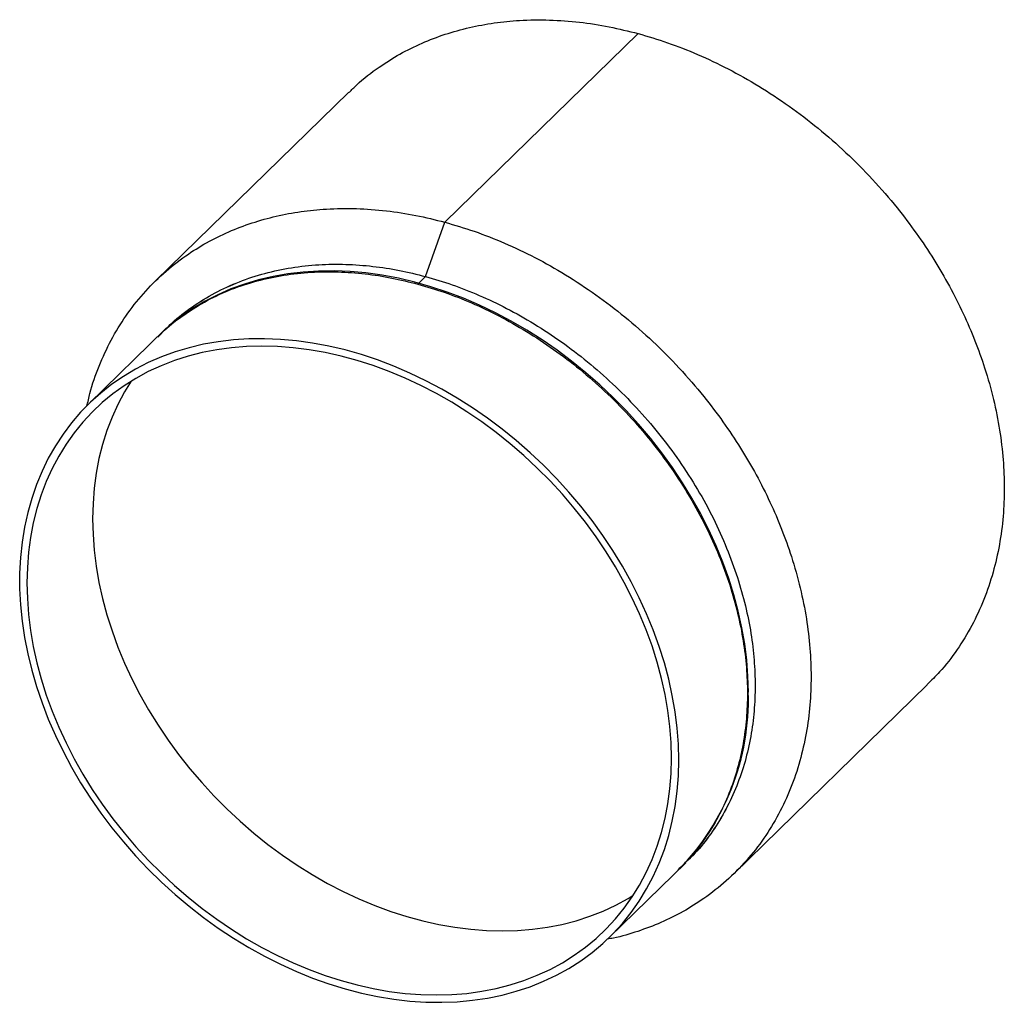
# Paper-space layout '_Trimétrica' of a CAD drawing. Header units: millimetres. Extents: x 64 to 183, y -424 to -305.
import ezdxf

# ---------------------------------------------------------------- set-up
doc = ezdxf.new("R2010")
doc.units = ezdxf.units.MM

psp = doc.layouts.new('_Trimétrica')

# ---------------------------------------------------------------- linework, layer by layer
at = {"color": 7, "linetype": 'Continuous', "lineweight": 25}
for p, q in [((115.19, -329.72), (138.53, -306.95)), ((103.6, -314.02), (80.27, -336.8)), ((112.86, -336.29), (115.19, -329.72)), ((112.86, -336.29), (111.93, -337.2)), ((81.43, -342.65), (72.21, -351.65)), ((150.12, -408.36), (173.45, -385.59)), ((135.07, -416.06), (144.29, -407.06))]:
    psp.add_line(p, q, dxfattribs=at)
at = {"color": 7, "linetype": 'Continuous', "lineweight": 25, "flags": 128}
for points in [[(151.84, -386.47), (151.79, -384.55), (151.65, -382.61), (151.4, -380.65), (151.06, -378.68), (150.63, -376.7), (150.1, -374.72), (149.48, -372.74), (148.76, -370.76), (147.96, -368.8), (147.07, -366.86), (146.09, -364.94), (145.03, -363.04), (143.89, -361.18), (142.67, -359.35), (141.38, -357.56), (140.01, -355.81), (138.57, -354.12), (137.08, -352.47), (135.51, -350.89), (133.9, -349.36), (132.22, -347.9), (130.5, -346.5), (128.74, -345.18), (126.93, -343.93), (125.09, -342.76), (123.21, -341.67), (121.31, -340.66), (119.38, -339.74), (117.44, -338.91), (115.48, -338.16), (113.52, -337.51), (111.55, -336.95), (109.58, -336.49), (107.62, -336.12), (105.67, -335.85), (103.74, -335.67), (101.82, -335.6), (99.93, -335.62), (98.07, -335.74), (96.24, -335.96), (94.46, -336.27), (92.71, -336.68), (91.02, -337.19), (89.37, -337.79), (87.78, -338.48), (86.25, -339.27), (84.78, -340.14), (83.38, -341.1), (82.05, -342.15), (82.04, -342.16)], [(143.44, -394.67), (143.39, -392.75), (143.25, -390.81), (143, -388.85), (142.66, -386.88), (142.23, -384.9), (141.7, -382.92), (141.08, -380.94), (140.36, -378.96), (139.56, -377), (138.67, -375.06), (137.69, -373.14), (136.63, -371.24), (135.49, -369.38), (134.27, -367.55), (132.97, -365.76), (131.61, -364.01), (130.17, -362.32), (128.67, -360.67), (127.11, -359.08), (125.5, -357.56), (123.82, -356.1), (122.1, -354.7), (120.34, -353.38), (118.53, -352.13), (116.69, -350.96), (114.81, -349.87), (112.91, -348.86), (110.98, -347.94), (109.04, -347.11), (107.08, -346.36), (105.12, -345.71), (103.15, -345.15), (101.18, -344.69), (99.22, -344.32), (97.27, -344.05), (95.33, -343.87), (93.42, -343.8), (91.53, -343.82), (89.67, -343.94), (87.84, -344.16), (86.06, -344.47), (84.31, -344.88), (82.62, -345.39), (80.97, -345.99), (79.38, -346.68), (77.85, -347.47), (76.38, -348.34), (74.98, -349.3), (73.65, -350.35), (72.39, -351.47), (71.21, -352.68), (70.11, -353.96), (69.09, -355.32), (68.16, -356.74), (67.31, -358.23), (66.55, -359.79), (65.88, -361.4), (65.31, -363.07), (64.82, -364.79), (64.44, -366.55), (64.15, -368.36), (63.95, -370.21), (63.85, -372.09), (63.85, -374), (63.95, -375.93), (64.15, -377.88), (64.44, -379.85), (64.82, -381.82), (65.31, -383.8), (65.88, -385.78), (66.55, -387.76), (67.31, -389.73), (68.16, -391.68), (69.09, -393.61), (70.11, -395.52), (71.21, -397.4), (72.39, -399.25), (73.65, -401.06), (74.98, -402.83), (76.38, -404.55), (77.85, -406.22), (79.38, -407.84), (80.97, -409.4), (82.62, -410.89), (84.31, -412.32), (86.06, -413.68), (87.84, -414.97), (89.67, -416.18), (91.53, -417.31), (93.42, -418.36), (95.33, -419.32), (97.27, -420.2), (99.22, -420.99), (101.18, -421.68), (103.15, -422.29), (105.12, -422.8), (107.08, -423.22), (109.04, -423.54), (110.98, -423.76), (112.91, -423.89), (114.81, -423.91), (116.69, -423.84), (118.53, -423.67), (120.34, -423.41), (122.1, -423.04), (123.82, -422.58), (125.5, -422.03), (127.11, -421.38), (128.67, -420.64), (130.17, -419.82), (131.61, -418.9), (132.97, -417.9), (134.27, -416.81), (135.49, -415.64), (136.63, -414.4), (137.69, -413.08), (138.67, -411.69), (139.56, -410.23), (140.36, -408.71), (141.08, -407.12), (141.7, -405.48), (142.23, -403.79), (142.66, -402.04), (143, -400.26), (143.25, -398.43), (143.39, -396.57), (143.44, -394.67)], [(142.56, -394.43), (142.51, -392.54), (142.36, -390.62), (142.12, -388.69), (141.78, -386.75), (141.35, -384.8), (140.83, -382.84), (140.21, -380.89), (139.5, -378.95), (138.7, -377.02), (137.82, -375.11), (136.85, -373.21), (135.79, -371.35), (134.66, -369.51), (133.45, -367.71), (132.17, -365.95), (130.81, -364.24), (129.39, -362.57), (127.9, -360.96), (126.36, -359.41), (124.75, -357.91), (123.1, -356.48), (121.39, -355.12), (119.65, -353.83), (117.86, -352.61), (116.04, -351.47), (114.18, -350.41), (112.3, -349.44), (110.4, -348.55), (108.48, -347.75), (106.55, -347.04), (104.61, -346.41), (102.67, -345.89), (100.73, -345.45), (98.8, -345.12), (96.88, -344.88), (94.98, -344.73), (93.1, -344.68), (91.25, -344.73), (89.42, -344.88), (87.64, -345.13), (85.89, -345.47), (84.18, -345.9), (82.53, -346.43), (80.93, -347.06), (79.38, -347.77), (77.89, -348.58), (76.47, -349.47), (75.12, -350.45), (73.83, -351.51), (72.62, -352.65), (71.49, -353.87), (70.44, -355.16), (69.47, -356.53), (68.58, -357.96), (67.78, -359.46), (67.07, -361.02), (66.46, -362.63), (65.93, -364.3), (65.5, -366.02), (65.16, -367.78), (64.92, -369.58), (64.78, -371.41), (64.73, -373.28), (64.78, -375.17), (64.92, -377.09), (65.16, -379.02), (65.5, -380.96), (65.93, -382.91), (66.46, -384.87), (67.07, -386.82), (67.78, -388.76), (68.58, -390.69), (69.47, -392.6), (70.44, -394.5), (71.49, -396.36), (72.62, -398.2), (73.83, -400), (75.12, -401.75), (76.47, -403.47), (77.89, -405.13), (79.38, -406.75), (80.93, -408.3), (82.53, -409.8), (84.18, -411.23), (85.89, -412.59), (87.64, -413.88), (89.42, -415.1), (91.25, -416.24), (93.1, -417.3), (94.98, -418.27), (96.88, -419.16), (98.8, -419.96), (100.73, -420.67), (102.67, -421.29), (104.61, -421.82), (106.55, -422.25), (108.48, -422.59), (110.4, -422.83), (112.3, -422.98), (114.18, -423.02), (116.04, -422.97), (117.86, -422.83), (119.65, -422.58), (121.39, -422.24), (123.1, -421.81), (124.75, -421.27), (126.36, -420.65), (127.9, -419.94), (129.39, -419.13), (130.81, -418.24), (132.17, -417.26), (133.45, -416.2), (134.66, -415.06), (135.79, -413.84), (136.85, -412.55), (137.82, -411.18), (138.7, -409.75), (139.5, -408.25), (140.21, -406.69), (140.83, -405.08), (141.35, -403.41), (141.78, -401.69), (142.12, -399.93), (142.36, -398.13), (142.51, -396.3), (142.56, -394.43)], [(77.3, -348.93), (76.51, -350.22), (75.72, -351.72), (75.01, -353.27), (74.39, -354.89), (73.86, -356.56), (73.43, -358.27), (73.1, -360.03), (72.85, -361.83), (72.71, -363.67), (72.66, -365.53), (72.71, -367.43), (72.85, -369.34), (73.1, -371.27), (73.43, -373.22), (73.86, -375.17), (74.39, -377.12), (75.01, -379.07), (75.72, -381.02), (76.51, -382.95), (77.4, -384.86), (78.37, -386.75), (79.42, -388.62), (80.56, -390.45), (81.77, -392.25), (83.05, -394.01), (84.4, -395.73), (85.83, -397.39), (87.31, -399), (88.86, -400.56), (90.46, -402.05), (92.12, -403.49), (93.82, -404.85), (95.57, -406.14), (97.36, -407.36), (99.18, -408.49), (101.04, -409.55), (102.92, -410.53), (104.82, -411.42), (106.74, -412.22), (108.67, -412.93), (110.61, -413.55), (112.55, -414.08), (114.48, -414.51), (116.41, -414.85), (118.33, -415.09), (120.23, -415.23), (122.11, -415.28), (123.97, -415.23), (125.79, -415.08), (127.58, -414.84), (129.33, -414.5), (131.03, -414.06), (132.69, -413.53), (134.29, -412.91), (135.84, -412.19), (137.32, -411.39), (137.91, -411.03)]]:
    psp.add_lwpolyline(points, dxfattribs=at)
at = {"color": 7, "linetype": 'Continuous', "lineweight": 25}
psp.add_arc((122.55, -387.34), 29.3, 315.5602, 1.7055, dxfattribs=at)
for points, knots in [([(103.64, -314.06), (103.94, -313.75), (105.03, -312.61), (107.09, -311.07), (109.73, -309.39), (112.41, -308.07), (115.21, -307), (118.13, -306.19), (121.13, -305.63), (124.36, -305.31), (127.8, -305.26), (131.42, -305.53), (135, -306.07), (137.36, -306.66), (138.53, -306.95)], [0, 0, 0, 0, 0.03729, 0.137308, 0.222195, 0.306831, 0.390965, 0.474359, 0.556787, 0.638037, 0.732016, 0.823819, 0.91321, 1, 1, 1, 1]), ([(138.53, -306.95), (139.71, -307.3), (142.12, -308.01), (145.76, -309.44), (149.45, -311.19), (153.14, -313.27), (156.78, -315.66), (160.3, -318.35), (163.67, -321.31), (166.87, -324.53), (169.69, -327.79), (172.15, -331.04), (174.26, -334.2), (176.15, -337.44), (177.81, -340.72), (179.23, -344.01), (180.47, -347.48), (181.48, -351.09), (182.22, -354.8), (182.65, -358.38), (182.79, -361.86), (182.65, -365.28), (182.2, -368.69), (181.43, -372.05), (180.32, -375.33), (178.87, -378.46), (177.08, -381.38), (175.27, -383.77), (173.93, -385.05), (173.42, -385.55)], [0, 0, 0, 0, 0.036068, 0.073236, 0.11142, 0.150519, 0.190413, 0.230235, 0.270546, 0.31119, 0.352002, 0.386641, 0.421177, 0.455508, 0.489537, 0.523172, 0.556326, 0.594675, 0.632135, 0.668611, 0.704026, 0.740095, 0.777262, 0.815446, 0.854545, 0.894439, 0.934261, 0.974572, 1, 1, 1, 1]), ([(71.97, -351.95), (72.09, -351.43), (72.45, -349.75), (73.41, -347.06), (74.85, -343.93), (76.64, -341), (78.74, -338.3), (81.17, -335.87), (83.74, -333.83), (86.4, -332.17), (89.07, -330.85), (91.88, -329.78), (94.8, -328.96), (97.8, -328.41), (101.03, -328.08), (104.47, -328.03), (108.09, -328.3), (111.66, -328.84), (114.03, -329.43), (115.19, -329.72)], [0, 0, 0, 0, 0.029082, 0.093141, 0.158503, 0.223747, 0.289792, 0.356383, 0.423249, 0.480001, 0.536583, 0.592831, 0.648584, 0.703691, 0.75801, 0.82084, 0.882214, 0.941977, 1, 1, 1, 1]), ([(115.19, -329.72), (116.38, -330.07), (118.79, -330.78), (122.43, -332.22), (126.12, -333.96), (129.81, -336.05), (133.44, -338.44), (136.97, -341.13), (140.34, -344.09), (143.53, -347.31), (146.35, -350.57), (148.81, -353.81), (150.93, -356.98), (152.82, -360.21), (154.48, -363.49), (155.89, -366.78), (157.13, -370.25), (158.15, -373.86), (158.89, -377.57), (159.32, -381.15), (159.46, -384.63), (159.32, -388.06), (158.87, -391.46), (158.1, -394.83), (156.99, -398.11), (155.54, -401.23), (153.75, -404.16), (151.64, -406.86), (149.22, -409.29), (146.64, -411.33), (143.98, -412.99), (141.32, -414.32), (138.5, -415.37), (136.33, -416.03), (135.06, -416.25), (134.82, -416.3)], [0, 0, 0, 0, 0.030011, 0.060936, 0.092707, 0.125239, 0.158432, 0.191566, 0.225107, 0.258925, 0.292882, 0.321703, 0.350439, 0.379004, 0.407318, 0.435303, 0.462889, 0.494797, 0.525966, 0.556315, 0.585782, 0.615793, 0.646718, 0.678489, 0.711021, 0.744215, 0.777349, 0.810889, 0.844707, 0.878665, 0.907486, 0.936221, 0.964786, 0.9931, 1, 1, 1, 1]), ([(81.38, -342.76), (81.67, -342.46), (82.69, -341.41), (84.7, -339.89), (87.4, -338.22), (90.34, -336.87), (93.43, -335.85), (96.65, -335.17), (99.92, -334.81), (103.21, -334.77), (106.47, -335.01), (109.68, -335.49), (111.81, -336.02), (112.86, -336.29)], [0, 0, 0, 0, 0.0406656, 0.1403378, 0.2418182, 0.3428647, 0.4430542, 0.541985, 0.6392861, 0.7329413, 0.8244268, 0.9135094, 1, 1, 1, 1]), ([(81.46, -342.69), (81.73, -342.41), (82.71, -341.39), (84.7, -339.89), (87.4, -338.21), (90.34, -336.87), (93.43, -335.85), (96.65, -335.17), (99.92, -334.81), (103.21, -334.77), (106.47, -335.01), (109.68, -335.49), (111.81, -336.02), (112.86, -336.29)], [0, 0, 0, 0, 0.037292, 0.137315, 0.239152, 0.340554, 0.441096, 0.540374, 0.638018, 0.732002, 0.823809, 0.913205, 1, 1, 1, 1]), ([(80.52, -343.6), (80.79, -343.32), (81.78, -342.3), (83.77, -340.8), (86.47, -339.13), (89.4, -337.78), (92.5, -336.76), (95.71, -336.08), (98.99, -335.72), (102.27, -335.68), (105.53, -335.92), (108.75, -336.4), (110.88, -336.94), (111.93, -337.2)], [0, 0, 0, 0, 0.037292, 0.137315, 0.239152, 0.340554, 0.441096, 0.540374, 0.638018, 0.732002, 0.823809, 0.913205, 1, 1, 1, 1]), ([(112.86, -336.29), (113.93, -336.6), (116.09, -337.24), (119.37, -338.53), (122.69, -340.1), (126.01, -341.98), (129.28, -344.13), (132.45, -346.55), (135.49, -349.22), (138.36, -352.11), (141.06, -355.22), (143.53, -358.52), (145.74, -361.96), (147.66, -365.49), (149.26, -369.04), (150.55, -372.56), (151.52, -376.01), (152.19, -379.35), (152.57, -382.57), (152.7, -385.71), (152.57, -388.79), (152.17, -391.85), (151.48, -394.88), (150.47, -397.83), (149.17, -400.65), (147.55, -403.28), (145.9, -405.45), (144.67, -406.63), (144.18, -407.11)], [0, 0, 0, 0, 0.036018, 0.073133, 0.111263, 0.150307, 0.190144, 0.22991, 0.270165, 0.310751, 0.351506, 0.393, 0.434317, 0.475283, 0.515734, 0.55552, 0.593814, 0.631221, 0.667646, 0.703011, 0.739029, 0.776144, 0.814274, 0.853318, 0.893155, 0.932921, 0.973176, 1, 1, 1, 1]), ([(112.86, -336.29), (113.93, -336.6), (116.09, -337.24), (119.37, -338.53), (122.69, -340.1), (126.01, -341.98), (129.28, -344.13), (132.45, -346.55), (135.49, -349.22), (138.36, -352.11), (141.06, -355.22), (143.53, -358.52), (145.74, -361.96), (147.66, -365.49), (149.26, -369.04), (150.55, -372.56), (151.52, -376.01), (152.19, -379.35), (152.57, -382.57), (152.7, -385.71), (152.57, -388.79), (152.17, -391.85), (151.48, -394.88), (150.47, -397.83), (149.17, -400.65), (147.55, -403.27), (146.08, -405.24), (145.07, -406.23), (144.78, -406.51)], [0, 0, 0, 0, 0.036423, 0.073955, 0.112514, 0.151997, 0.192282, 0.232496, 0.273203, 0.314245, 0.355458, 0.397419, 0.4392, 0.480627, 0.521534, 0.561766, 0.600491, 0.638319, 0.675154, 0.710916, 0.747339, 0.784871, 0.82343, 0.862913, 0.903199, 0.943412, 0.984119, 1, 1, 1, 1]), ([(111.93, -337.2), (112.99, -337.51), (115.16, -338.15), (118.44, -339.44), (121.76, -341.01), (125.08, -342.89), (128.35, -345.04), (131.52, -347.46), (134.56, -350.13), (137.43, -353.02), (140.12, -356.13), (142.59, -359.43), (144.8, -362.88), (146.72, -366.4), (148.33, -369.95), (149.62, -373.47), (150.59, -376.92), (151.25, -380.26), (151.64, -383.48), (151.77, -386.62), (151.64, -389.7), (151.24, -392.76), (150.54, -395.79), (149.54, -398.74), (148.24, -401.56), (146.62, -404.19), (144.99, -406.33), (143.79, -407.49), (143.33, -407.94)], [0, 0, 0, 0, 0.036069, 0.073238, 0.111422, 0.150522, 0.190417, 0.23024, 0.270552, 0.311197, 0.35201, 0.393564, 0.43494, 0.475965, 0.516474, 0.556317, 0.594666, 0.632127, 0.668604, 0.70402, 0.740089, 0.777257, 0.815442, 0.854542, 0.894437, 0.93426, 0.974572, 1, 1, 1, 1])]:
    psp.add_open_spline(points, degree=3, knots=knots, dxfattribs=at)

doc.saveas('drawing.dxf')
